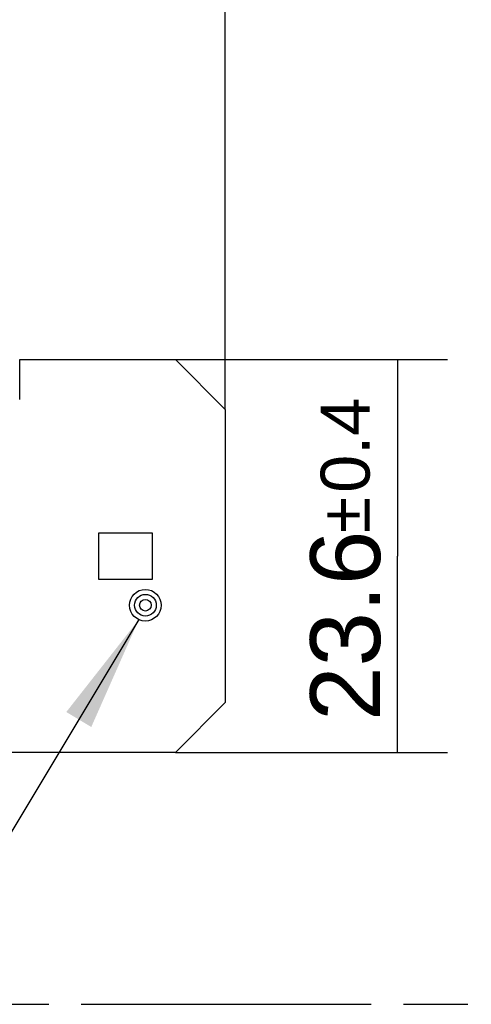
# Model space of a CAD drawing. Header units: millimetres. Extents: x 0 to 210, y 0 to 297.
# Tile 9 of 18: x 126 to 139, y 133 to 162. Entities that reach past the tile are written whole.
import ezdxf
from ezdxf.enums import TextEntityAlignment as Align

# ---------------------------------------------------------------- set-up
doc = ezdxf.new("R2010")
doc.units = ezdxf.units.MM
doc.header["$LTSCALE"] = 19.36
doc.linetypes.add('PHANTOM', pattern=[0.8, 0.45, -0.05, 0.1, -0.05, 0.1, -0.05])
doc.layers.get('0').update_dxf_attribs({"linetype": 'CONTINUOUS'})
for name, color, linetype in [('DEFAULT_3', 7, 'PHANTOM'), ('Z_DIM_2D', 7, 'CONTINUOUS'), ('Z_NOTICE', 7, 'CONTINUOUS')]:
    doc.layers.add(name, color=color, linetype=linetype)
doc.styles.get("Standard").update_dxf_attribs({"font": 'txt', "width": 0.7})
doc.styles.add('TEXTSTYLE_3', font='helveticaneueltw1g-ltcn.otf')
doc.styles.add('TEXTSTYLE_4', font='gdt', dxfattribs={"width": 0.7})
doc.dimstyles.new('DIMSTYLE_3', dxfattribs={"dimtxt": 2.1, "dimasz": 3.5, "dimexe": 1.5, "dimexo": 0, "dimgap": 0.525, "dimtad": 1, "dimdec": 3, "dimlfac": 2, "dimdsep": 46, "dimtxsty": 'TEXTSTYLE_3', "dimblk": '_FILLED', "dimblk1": '_FILLED', "dimblk2": '_FILLED', "dimcen": 0.09, "dimclrt": 5, "dimadec": 3, "dimazin": 2, "dimtol": 1, "dimtp": 0.4, "dimtm": 0.4, "dimtfac": 1, "dimtdec": 3, "dimtofl": 0, "dimtmove": 0, "dimatfit": 3, "dimldrblk": '_FILLED', "dimfxl": 0, "dimtolj": 1, "dimarcsym": 0})
doc.dimstyles.get("Standard").update_dxf_attribs({"dimtxt": 3.5, "dimasz": 3.5, "dimexe": 1.5, "dimexo": 0, "dimtad": 1, "dimdec": 3, "dimdsep": 46, "dimtxsty": 'Standard', "dimblk": '_FILLED', "dimblk1": '_FILLED', "dimblk2": '_FILLED', "dimcen": 0.09, "dimclrt": 5, "dimadec": 3, "dimazin": 2, "dimtol": 1, "dimtp": 0.001, "dimtm": 0.001, "dimtfac": 1, "dimtdec": 3, "dimtofl": 0, "dimtmove": 0, "dimatfit": 3, "dimldrblk": '_FILLED', "dimfxl": 0, "dimtolj": 1, "dimarcsym": 0})

# ---------------------------------------------------------------- blocks, each defined once
blk = doc.blocks.new('*D4')
at = {"layer": 'Z_DIM_2D', "color": 2, "linetype": 'Continuous', "transparency": 16777216}
for p, q in [((130.399, 152.037), (138.573, 152.037)), ((137.073, 152.037), (137.073, 146.137)), ((137.073, 140.237), (137.073, 146.137)), ((130.399, 140.237), (138.573, 140.237))]:
    blk.add_line(p, q, dxfattribs=at)
at = {"layer": 'Z_DIM_2D', "color": 5, "linetype": 'Continuous', "transparency": 16777216}
for s, height, style, p in [('0.4', 1.47, 'TEXTSTYLE_3', (136.233, 149.462)), ('`', 1.47, 'TEXTSTYLE_4', (136.233, 147.371)), ('23.6', 2.1, 'TEXTSTYLE_3', (136.548, 144.045))]:
    blk.add_text(s, height=height, rotation=90, dxfattribs=dict(at, style=style)).set_placement(p, align=Align.CENTER)
blk = doc.blocks.new('_FILLED')
at = {"color": 0, "linetype": 'ByBlock'}
blk.add_solid([(0, 0), (-1, 0.125), (-1, -0.125)], dxfattribs=at)
blk = doc.blocks.new('_NONE')
blk = doc.blocks.new('*D8')
at = {"layer": 'Z_DIM_2D', "color": 2, "linetype": 'Continuous', "transparency": 16777216}
for p, q in [((62.399, 150.537), (62.399, 165.24)), ((131.899, 150.537), (131.899, 165.24)), ((62.399, 163.74), (97.149, 163.74)), ((131.899, 163.74), (97.149, 163.74))]:
    blk.add_line(p, q, dxfattribs=at)
at = {"layer": 'Z_DIM_2D', "color": 5, "linetype": 'Continuous', "transparency": 16777216}
for s, height, style, p in [('139', 2.1, 'TEXTSTYLE_3', (95.058, 164.265)), ('`', 1.47, 'TEXTSTYLE_4', (98.031, 164.58)), ('0.4', 1.47, 'TEXTSTYLE_3', (100.122, 164.58))]:
    blk.add_text(s, height=height, dxfattribs=dict(at, style=style)).set_placement(p, align=Align.CENTER)

msp = doc.modelspace()

# ---------------------------------------------------------------- linework, layer by layer
at = {"color": 7, "linetype": 'Continuous'}
for p, q in [((125.7243, 152.03667), (130.3993, 152.03667)), ((125.7243, 150.83667), (125.7243, 152.03667)), ((131.8993, 150.53667), (130.3993, 152.03667)), ((131.8993, 150.53667), (131.8993, 141.73667)), ((128.0993, 146.83667), (129.6993, 146.83667)), ((128.0993, 145.43667), (128.0993, 146.83667)), ((129.6993, 146.83667), (129.6993, 145.43667)), ((129.6993, 145.43667), (128.0993, 145.43667)), ((130.3993, 140.23667), (131.8993, 141.73667)), ((130.3993, 140.23667), (63.8993, 140.23667))]:
    msp.add_line(p, q, dxfattribs=at)
for radius in [0.475, 0.325, 0.175]:
    msp.add_circle((129.4993, 144.66167), radius, dxfattribs=at)
at = {"layer": 'DEFAULT_3', "color": 91, "linetype": 'PHANTOM', "true_color": 0x80ff80}
msp.add_line((50.12864, 132.68), (150.12864, 132.68), dxfattribs=at)

# ---------------------------------------------------------------- dimensions: what is measured, and where the dimension line sits
at = {"layer": 'Z_DIM_2D', "color": 2, "linetype": 'Continuous'}
dim = msp.add_linear_dim(base=(131.8993, 163.73988), p1=(62.3993, 150.53667), p2=(131.8993, 150.53667), dimstyle='DIMSTYLE_3', override={"dimblk1": 'NONE', "dimblk2": 'NONE', "dimsah": 1}, dxfattribs=at)
dim.commit()
dim.dimension.update_dxf_attribs({"geometry": '*D8', "text_midpoint": (97.1493, 163.73988), "dimtype": 160})
dim = msp.add_linear_dim(base=(137.07258, 140.23667), p1=(130.3993, 152.03667), p2=(130.3993, 140.23667), angle=270, dimstyle='DIMSTYLE_3', override={"dimblk1": 'NONE', "dimblk2": 'NONE', "dimsah": 1}, dxfattribs=at)
dim.commit()
dim.dimension.update_dxf_attribs({"geometry": '*D4', "text_midpoint": (137.07258, 146.13667), "dimtype": 160})

# ---------------------------------------------------------------- leaders
at = {"layer": 'Z_NOTICE', "color": 2, "linetype": 'Continuous'}
msp.add_leader([(129.30198, 144.2296), (125.21642, 137.43193), (123.14903, 137.43193)], dimstyle='Standard', override={"dimtad": 0}, dxfattribs=at)

doc.saveas('drawing.dxf')
